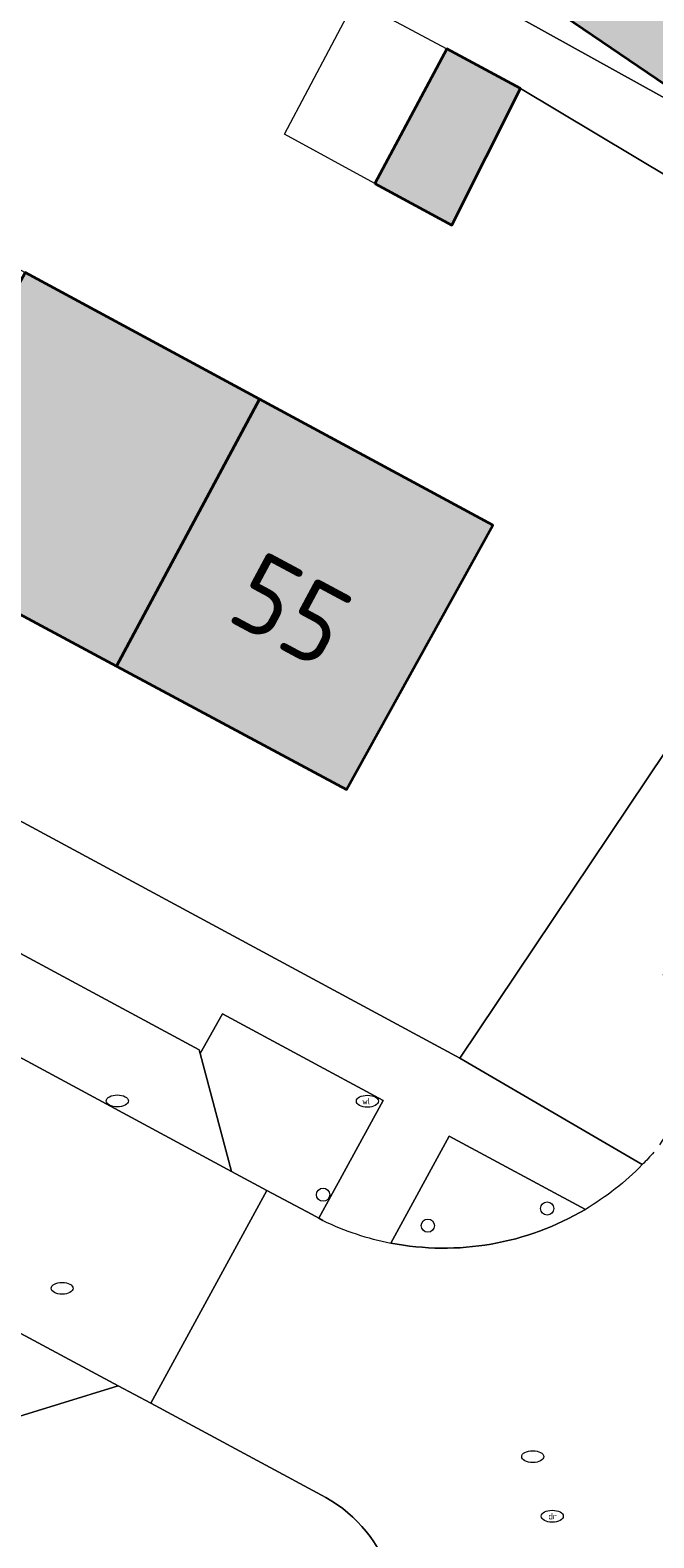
# Model space of a CAD drawing. Header units: metres. Extents: x 125349 to 128236, y 501602 to 503797.
# Tile 22 of 256: x 126282 to 126296, y 502120 to 502154. Entities that reach past the tile are written whole.
import ezdxf
from ezdxf.enums import TextEntityAlignment as Align

# ---------------------------------------------------------------- set-up
doc = ezdxf.new("R2010")
doc.units = ezdxf.units.M
doc.layers.get('0').update_dxf_attribs({"linetype": 'CONTINUOUS'})
for name, color, linetype, lineweight in [('B-WE-GR-GROENVOORZIENING-GV', 80, 'CONTINUOUS', 18), ('B-WE-IE-MEUBILAIR-S', 7, 'CONTINUOUS', 18), ('B-WE-OG-BEBOUWING-GV', 7, 'CONTINUOUS', 35), ('B-WE-OG-BEBOUWING-T18', 10, 'CONTINUOUS', 18), ('B-WE-OG-TERREIN_ERF-GV', 7, 'CONTINUOUS', 18), ('B-WE-VH-OPENVERHARDING-GV', 90, 'CONTINUOUS', 18), ('B-WE-VH-OPENVERHARDING_BETONSTRAATSTEEN-GV', 90, 'CONTINUOUS', 18)]:
    doc.layers.add(name, color=color, linetype=linetype, lineweight=lineweight)
doc.layers.add('B-WE-OG-BEBOUWING-V', color=7, linetype='CONTINUOUS', lineweight=18, true_color=0xcc646e)
doc.styles.add('NLCS-ISO', font='NLCS-ISO.ttf')
doc.styles.add('NLCS-ISO-M1000-T18', font='NLCS-ISO.ttf', dxfattribs={"height": 1.8})

# ---------------------------------------------------------------- blocks, each defined once
blk = doc.blocks.new('SIE-MEUBILAIR_PAAL_AFSLUITPAAL-SO')
blk.add_circle((0, 0), 0.75)
blk = doc.blocks.new('SIE-MEUBILAIR_PUT_WATERLEIDINGPUT-SO')
blk.add_ellipse((0, 0), major_axis=(1.25, 0), ratio=0.54)
at = {"style": 'NLCS-ISO'}
blk.add_text('wl', height=0.75, dxfattribs=at).set_placement((-0.14, 0), align=Align.MIDDLE_CENTER)
blk = doc.blocks.new('SIE-MEUBILAIR_PUT_RIOOLPUT-SO')
blk.add_ellipse((0, 0), major_axis=(1.25, 0), ratio=0.54)
blk = doc.blocks.new('SIE-MEUBILAIR_PUT_KOLK-SO')
blk.add_ellipse((0, 0), major_axis=(1.25, 0), ratio=0.54)
blk = doc.blocks.new('SIE-MEUBILAIR_PUT_DRAINAGEPUT-SO')
blk.add_ellipse((0, 0), major_axis=(1.25, 0), ratio=0.54)
at = {"style": 'NLCS-ISO'}
blk.add_text('dr', height=0.75, dxfattribs=at).set_placement((0.03, 0), align=Align.MIDDLE_CENTER)

msp = doc.modelspace()

# ---------------------------------------------------------------- hatches: boundary and pattern name
at = {"layer": 'B-WE-OG-BEBOUWING-V'}
for points in [[(126298.853, 502151.231), (126302.376, 502156.522), (126296.489, 502160.434), (126293.015, 502155.196)], [(126289.756, 502150.696), (126291.5, 502149.75), (126293.058, 502152.846), (126291.386, 502153.743)], [(126287.139, 502145.805), (126281.824, 502148.676), (126278.547, 502142.62), (126283.9, 502139.75)], [(126283.9, 502139.75), (126289.113, 502136.955), (126292.43, 502142.947), (126287.139, 502145.805)]]:
    msp.add_hatch(color=256, dxfattribs=at).paths.add_polyline_path(points)

# ---------------------------------------------------------------- linework, layer by layer
at = {"layer": 'B-WE-GR-GROENVOORZIENING-GV', "flags": 128}
msp.add_lwpolyline([(126285.793, 502130.972), (126286.507, 502128.3), (126287.308, 502127.869), (126288.331, 502127.319), (126288.485, 502127.236), (126289.944, 502129.906), (126286.297, 502131.87)], close=True, dxfattribs=at)
for points in [[(126294.525, 502127.439), (126291.441, 502129.1), (126290.116, 502126.675)], [(126284.673, 502123.044), (126283.935, 502123.441), (126281.29, 502122.62), (126280.867, 502121.917), (126271.283, 502127.07), (126269.759, 502124.287), (126288.656, 502114.004)], [(126288.644, 502120.906), (126285.724, 502122.478), (126284.673, 502123.044)]]:
    msp.add_lwpolyline(points, dxfattribs=at)
at = {"layer": 'B-WE-GR-GROENVOORZIENING-GV'}
for points in [[(126290.116, 502126.675, 0.18374), (126294.525, 502127.439)], [(126289.951, 502116.821, 0.395369), (126288.644, 502120.906)]]:
    msp.add_lwpolyline(points, format="xyb", dxfattribs=at)
at = {"layer": 'B-WE-OG-BEBOUWING-GV', "flags": 128}
for points in [[(126298.853, 502151.231), (126302.376, 502156.522), (126296.489, 502160.434), (126293.015, 502155.196)], [(126289.756, 502150.696), (126291.5, 502149.75), (126293.058, 502152.846), (126291.386, 502153.743)], [(126287.139, 502145.805), (126281.824, 502148.676), (126278.547, 502142.62), (126283.9, 502139.75)], [(126283.9, 502139.75), (126289.113, 502136.955), (126292.43, 502142.947), (126287.139, 502145.805)]]:
    msp.add_lwpolyline(points, close=True, dxfattribs=at)
at = {"layer": 'B-WE-OG-TERREIN_ERF-GV', "flags": 128}
for points in [[(126297.078, 502176.987), (126295.973, 502175.165), (126294.867, 502173.342), (126292.022, 502175.1), (126288.053, 502168.36), (126290.948, 502166.602), (126289.922, 502164.806), (126288.838, 502162.907), (126285.893, 502164.615), (126282.745, 502160.159), (126298.853, 502151.231), (126293.015, 502155.196), (126296.489, 502160.434), (126299.851, 502165.505), (126303.086, 502170.384), (126306.411, 502175.398), (126309.732, 502180.406)], [(126280.695, 502159.416), (126282.475, 502158.473), (126289.314, 502154.855), (126291.386, 502153.743), (126293.058, 502152.846), (126297.359, 502150.267), (126302.415, 502147.234), (126303.24, 502148.501), (126298.853, 502151.231), (126282.745, 502160.159), (126285.893, 502164.615), (126286.973, 502166.487), (126288.053, 502168.36), (126292.022, 502175.1), (126293.107, 502176.93)], [(126252.29, 502152.118), (126291.68, 502130.865), (126298.479, 502141.006), (126298.395, 502141.083), (126302.415, 502147.234), (126297.359, 502150.267), (126293.058, 502152.846), (126291.5, 502149.75), (126289.756, 502150.696), (126287.706, 502151.809), (126289.314, 502154.855), (126282.475, 502158.473), (126280.867, 502155.477)]]:
    msp.add_lwpolyline(points, dxfattribs=at)
msp.add_lwpolyline([(126283.9, 502139.75), (126278.547, 502142.62), (126273.293, 502145.437), (126267.896, 502148.33), (126262.675, 502151.13), (126257.064, 502154.138), (126260.432, 502160.23), (126265.973, 502157.237), (126271.198, 502154.415), (126276.523, 502151.539), (126281.824, 502148.676), (126287.139, 502145.805), (126292.43, 502142.947), (126289.113, 502136.955)], close=True, dxfattribs=at)
at = {"layer": 'B-WE-VH-OPENVERHARDING-GV', "flags": 128}
for points in [[(126296.213, 502128.898), (126296.744, 502129.722), (126296.923, 502130), (126296.295, 502132.761), (126302.332, 502141.782), (126305.173, 502142.29), (126307.735, 502146.148), (126307.125, 502148.961), (126346.732, 502208.364), (126349.576, 502208.871), (126352.955, 502213.937), (126353.604, 502214.91), (126349.351, 502217.555), (126343.348, 502208.565), (126303.24, 502148.501), (126302.415, 502147.234), (126298.395, 502141.083), (126298.479, 502141.006), (126291.68, 502130.865), (126295.817, 502128.453)], [(126295.817, 502128.453), (126291.68, 502130.865), (126252.29, 502152.118), (126250.653, 502153.026)], [(126243.438, 502151.548), (126244.42, 502151.015), (126247.15, 502151.88), (126285.771, 502131.054), (126285.793, 502130.972), (126286.297, 502131.87), (126289.944, 502129.906), (126288.485, 502127.236)], [(126290.116, 502126.675), (126291.441, 502129.1), (126294.525, 502127.439)], [(126288.577, 502127.187), (126288.485, 502127.236), (126288.331, 502127.319), (126287.308, 502127.869), (126284.673, 502123.044), (126285.724, 502122.478)], [(126288.485, 502127.236), (126288.577, 502127.187)], [(126285.724, 502122.478), (126288.644, 502120.906)]]:
    msp.add_lwpolyline(points, dxfattribs=at)
at = {"layer": 'B-WE-VH-OPENVERHARDING-GV'}
for points in [[(126296.078, 502128.736, -0.01483), (126295.817, 502128.453)], [(126295.817, 502128.453, -0.065043), (126294.525, 502127.439)], [(126288.577, 502127.187, 0.064925), (126290.116, 502126.675)], [(126294.525, 502127.439, -0.18374), (126290.116, 502126.675)], [(126288.644, 502120.906, -0.395369), (126289.951, 502116.821)]]:
    msp.add_lwpolyline(points, format="xyb", dxfattribs=at)
at = {"layer": 'B-WE-VH-OPENVERHARDING_BETONSTRAATSTEEN-GV', "flags": 128}
for points in [[(126286.507, 502128.3), (126285.793, 502130.972), (126285.771, 502131.054), (126247.15, 502151.88), (126244.42, 502151.015)], [(126243.438, 502151.548), (126240.83, 502146.699), (126241.572, 502146.303), (126242.274, 502145.928), (126245.331, 502144.279), (126246.696, 502143.543), (126269.41, 502131.254), (126270.828, 502130.481), (126283.935, 502123.441), (126284.673, 502123.044), (126287.308, 502127.869), (126286.507, 502128.3), (126244.42, 502151.015)], [(126281.29, 502122.62), (126283.935, 502123.441), (126270.828, 502130.481), (126271.614, 502127.729), (126281.185, 502122.588)]]:
    msp.add_lwpolyline(points, close=True, dxfattribs=at)

# ---------------------------------------------------------------- block references
at = {"layer": 'B-WE-IE-MEUBILAIR-S', "xscale": 0.2, "yscale": 0.2, "zscale": 0.2}
for name, p in [('SIE-MEUBILAIR_PUT_KOLK-SO', (126283.917, 502129.897)), ('SIE-MEUBILAIR_PUT_WATERLEIDINGPUT-SO', (126289.586, 502129.891)), ('SIE-MEUBILAIR_PAAL_AFSLUITPAAL-SO', (126288.58, 502127.771)), ('SIE-MEUBILAIR_PAAL_AFSLUITPAAL-SO', (126293.661, 502127.46)), ('SIE-MEUBILAIR_PAAL_AFSLUITPAAL-SO', (126290.955, 502127.07)), ('SIE-MEUBILAIR_PUT_RIOOLPUT-SO', (126282.666, 502125.649)), ('SIE-MEUBILAIR_PUT_RIOOLPUT-SO', (126293.334, 502121.834)), ('SIE-MEUBILAIR_PUT_DRAINAGEPUT-SO', (126293.774, 502120.484))]:
    msp.add_blockref(name, p, dxfattribs=at)

# ---------------------------------------------------------------- texts
at = {"layer": 'B-WE-OG-BEBOUWING-T18', "style": 'NLCS-ISO-M1000-T18'}
msp.add_text('55', height=1.8, rotation=331.8, dxfattribs=at).set_placement((126287.86, 502141.031), align=Align.MIDDLE)

doc.saveas('drawing.dxf')
